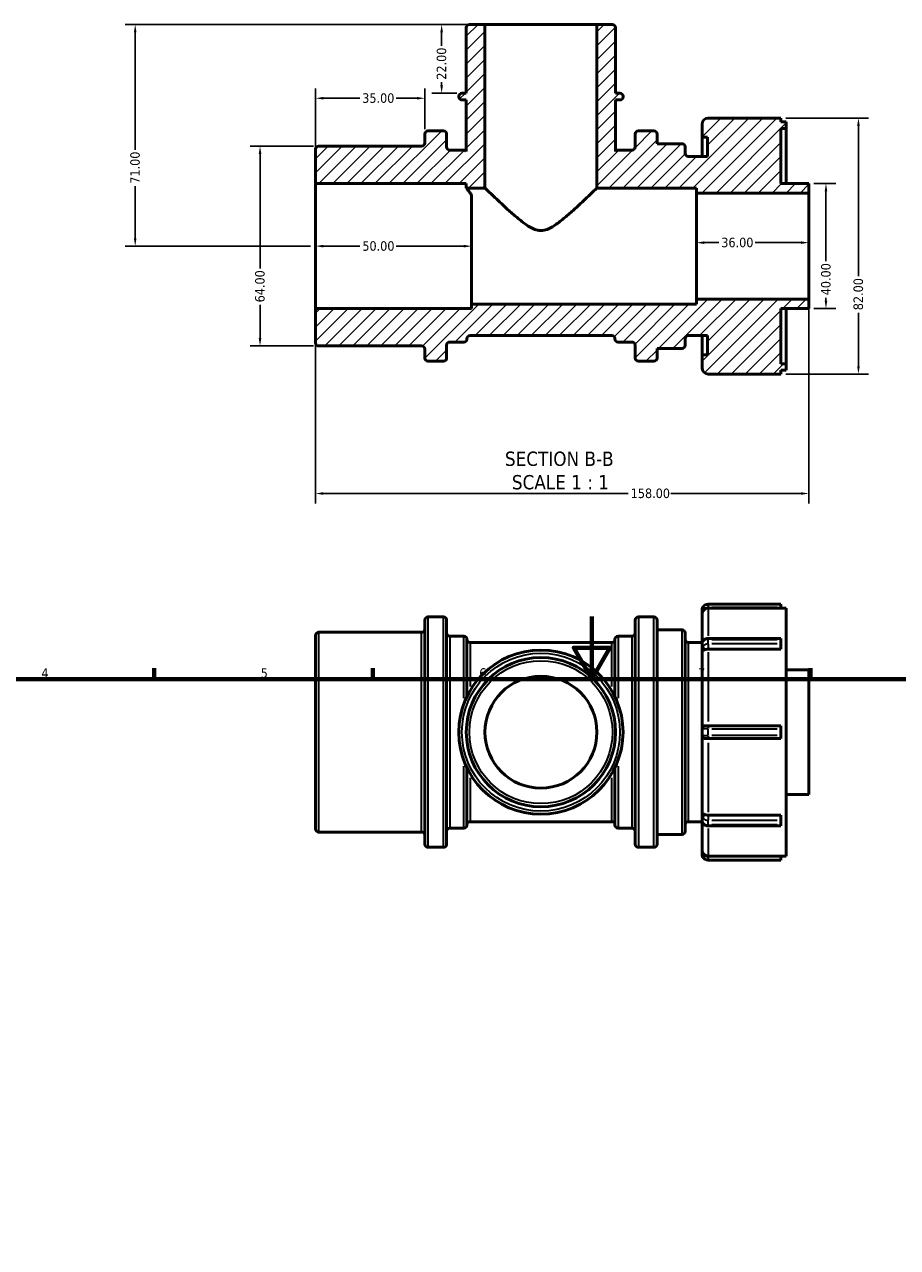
# Model space of a CAD drawing. Header units: millimetres. Extents: x -31 to 903, y 0 to 784.
# Tile 3 of 5: x 239 to 518, y 392 to 784. Entities that reach past the tile are written whole.
import ezdxf

# ---------------------------------------------------------------- set-up
doc = ezdxf.new("R2010")
doc.units = ezdxf.units.MM
for name, color, linetype, lineweight in [('Border (ANSI)', 7, 'Continuous', 70), ('Dimension (ANSI)', 7, 'Continuous', 25), ('Hatch (ANSI)', 7, 'Continuous', 18), ('Symbol (ANSI)', 7, 'Continuous', 25), ('Visible (ANSI)', 7, 'Continuous', 50), ('Visible Narrow (ANSI)', 7, 'Continuous', 35)]:
    doc.layers.add(name, color=color, linetype=linetype, lineweight=lineweight)
doc.styles.add('Label Text (ANSI)', font='tahoma.ttf')
doc.styles.add('Note Text (ANSI)', font='tahoma.ttf')
doc.dimstyles.new('Default - mm (ANSI)', dxfattribs={"dimtxt": 3.048, "dimasz": 2.5, "dimexe": 3.175, "dimexo": 1.6002, "dimgap": 0.8, "dimtad": 0, "dimtoh": 1, "dimrnd": 1e-08, "dimzin": 4, "dimdsep": 46, "dimtxsty": 'Note Text (ANSI)', "dimcen": 0.09, "dimdle": 10, "dimclrd": 256, "dimclre": 256, "dimclrt": 256, "dimadec": 1, "dimazin": 1, "dimtfac": 1, "dimtofl": 0, "dimtmove": 0, "dimatfit": 3, "dimfxl": 1, "dimtolj": 1, "dimtzin": 4, "dimlwd": -1, "dimlwe": -1, "dimarcsym": 0})

# ---------------------------------------------------------------- blocks, each defined once
blk = doc.blocks.new('Borders Default Border')
at = {"layer": 'Border (ANSI)'}
for p, q in [((280.33, 574), (280.33, 577.45)), ((350.42, 574), (350.42, 577.45)), ((490.58, 574), (490.58, 577.45))]:
    blk.add_line(p, q, dxfattribs=at)
at = {"layer": 'Border (ANSI)', "flags": 128}
for points in [[(420.5, 594), (420.5, 574), (414.73, 584), (426.27, 584), (420.5, 574)], [(20, 20), (20, 574), (821, 574), (821, 20), (20, 20)]]:
    blk.add_lwpolyline(points, dxfattribs=at)
at = {"layer": 'Border (ANSI)', "char_height": 3.05, "attachment_point": 7, "style": 'Note Text (ANSI)'}
for s, insert in [('4', (244.23, 574.4)), ('5', (314.48, 574.34)), ('6', (384.49, 574.34)), ('7', (454.6, 574.4))]:
    blk.add_mtext(s, dxfattribs=dict(at, insert=insert))
blk = doc.blocks.new('*D7')
at = {"layer": 'Defpoints', "color": 0, "transparency": 16777216}
for p in [(490.03, 695.72), (332.03, 692.72), (490.03, 633.44)]:
    blk.add_point(p, dxfattribs=at)
at = {"layer": 'Dimension (ANSI)', "transparency": 16777216}
for p, q in [((490.03, 694.12), (490.03, 630.26)), ((332.03, 691.12), (332.03, 630.26)), ((334.53, 633.44), (432.19, 633.44)), ((487.53, 633.44), (445.87, 633.44))]:
    blk.add_line(p, q, dxfattribs=at)
for points in [[(334.53, 633.86), (334.53, 633.02), (332.03, 633.44)], [(487.53, 633.86), (487.53, 633.02), (490.03, 633.44)]]:
    blk.add_solid(points, dxfattribs=at)
at = {"layer": 'Dimension (ANSI)', "transparency": 16777216, "insert": (432.99, 635.03), "char_height": 3.048, "attachment_point": 1, "style": 'Note Text (ANSI)'}
blk.add_mtext('\\A1;158.00', dxfattribs=at)
blk = doc.blocks.new('*D8')
at = {"layer": 'Defpoints', "color": 0, "transparency": 16777216}
for p in [(454.03, 713.81), (454.03, 712.72), (490.03, 712.72)]:
    blk.add_point(p, dxfattribs=at)
at = {"layer": 'Dimension (ANSI)', "transparency": 16777216}
for p, q in [((456.53, 713.81), (461.2, 713.81)), ((487.53, 713.81), (472.86, 713.81))]:
    blk.add_line(p, q, dxfattribs=at)
for points in [[(456.53, 714.23), (456.53, 713.39), (454.03, 713.81)], [(487.53, 714.23), (487.53, 713.39), (490.03, 713.81)]]:
    blk.add_solid(points, dxfattribs=at)
at = {"layer": 'Dimension (ANSI)', "transparency": 16777216, "insert": (462, 715.4), "char_height": 3.048, "attachment_point": 1, "style": 'Note Text (ANSI)'}
blk.add_mtext('\\A1;36.00', dxfattribs=at)
blk = doc.blocks.new('*D9')
at = {"layer": 'Defpoints', "color": 0, "transparency": 16777216}
for p in [(332.03, 712.72), (332.03, 712.69), (382.03, 711.59)]:
    blk.add_point(p, dxfattribs=at)
at = {"layer": 'Dimension (ANSI)', "transparency": 16777216}
for p, q in [((334.53, 712.69), (346.23, 712.69)), ((379.53, 712.69), (357.83, 712.69))]:
    blk.add_line(p, q, dxfattribs=at)
for points in [[(334.53, 713.1), (334.53, 712.27), (332.03, 712.69)], [(379.53, 713.1), (379.53, 712.27), (382.03, 712.69)]]:
    blk.add_solid(points, dxfattribs=at)
at = {"layer": 'Dimension (ANSI)', "transparency": 16777216, "insert": (347.03, 714.27), "char_height": 3.048, "attachment_point": 1, "style": 'Note Text (ANSI)'}
blk.add_mtext('\\A1;50.00', dxfattribs=at)
blk = doc.blocks.new('*D10')
at = {"layer": 'Defpoints', "color": 0, "transparency": 16777216}
for p in [(386.31, 783.72), (372.43, 761.72), (378.94, 761.72)]:
    blk.add_point(p, dxfattribs=at)
at = {"layer": 'Dimension (ANSI)', "transparency": 16777216}
for p, q in [((384.7, 783.72), (369.25, 783.72)), ((372.43, 781.22), (372.43, 776.84)), ((372.43, 764.22), (372.43, 765.21)), ((377.34, 761.72), (369.25, 761.72))]:
    blk.add_line(p, q, dxfattribs=at)
for points in [[(372.01, 781.22), (372.85, 781.22), (372.43, 783.72)], [(372.01, 764.22), (372.85, 764.22), (372.43, 761.72)]]:
    blk.add_solid(points, dxfattribs=at)
at = {"layer": 'Dimension (ANSI)', "transparency": 16777216, "insert": (370.84, 766.01), "char_height": 3.048, "attachment_point": 1, "rotation": 90, "style": 'Note Text (ANSI)'}
blk.add_mtext('\\A1;22.00', dxfattribs=at)
blk = doc.blocks.new('*D11')
at = {"layer": 'Defpoints', "color": 0, "transparency": 16777216}
for p in [(386.31, 783.72), (274.28, 712.72), (332.03, 712.72)]:
    blk.add_point(p, dxfattribs=at)
at = {"layer": 'Dimension (ANSI)', "transparency": 16777216}
for p, q in [((384.7, 783.72), (271.11, 783.72)), ((274.28, 781.22), (274.28, 743.54)), ((274.28, 715.22), (274.28, 731.89)), ((330.43, 712.72), (271.11, 712.72))]:
    blk.add_line(p, q, dxfattribs=at)
for points in [[(273.86, 781.22), (274.7, 781.22), (274.28, 783.72)], [(273.86, 715.22), (274.7, 715.22), (274.28, 712.72)]]:
    blk.add_solid(points, dxfattribs=at)
at = {"layer": 'Dimension (ANSI)', "transparency": 16777216, "insert": (272.69, 732.69), "char_height": 3.048, "attachment_point": 1, "rotation": 90, "style": 'Note Text (ANSI)'}
blk.add_mtext('\\A1;71.00', dxfattribs=at)
blk = doc.blocks.new('*D12')
at = {"layer": 'Defpoints', "color": 0, "transparency": 16777216}
for p in [(481.03, 753.72), (481.03, 671.72), (505.93, 671.72)]:
    blk.add_point(p, dxfattribs=at)
at = {"layer": 'Dimension (ANSI)', "transparency": 16777216}
for p, q in [((482.63, 753.72), (509.11, 753.72)), ((505.93, 751.22), (505.93, 703.07)), ((505.93, 674.22), (505.93, 691.36)), ((482.63, 671.72), (509.11, 671.72))]:
    blk.add_line(p, q, dxfattribs=at)
for points in [[(505.51, 751.22), (506.35, 751.22), (505.93, 753.72)], [(505.51, 674.22), (506.35, 674.22), (505.93, 671.72)]]:
    blk.add_solid(points, dxfattribs=at)
at = {"layer": 'Dimension (ANSI)', "transparency": 16777216, "insert": (504.34, 692.16), "char_height": 3.048, "attachment_point": 1, "rotation": 90, "style": 'Note Text (ANSI)'}
blk.add_mtext('\\A1;82.00', dxfattribs=at)
blk = doc.blocks.new('*D13')
at = {"layer": 'Defpoints', "color": 0, "transparency": 16777216}
for p in [(333.03, 744.72), (314.27, 680.72), (333.03, 680.72)]:
    blk.add_point(p, dxfattribs=at)
at = {"layer": 'Dimension (ANSI)', "transparency": 16777216}
for p, q in [((331.43, 744.72), (311.09, 744.72)), ((314.27, 742.22), (314.27, 705.56)), ((314.27, 683.22), (314.27, 693.88)), ((331.43, 680.72), (311.09, 680.72))]:
    blk.add_line(p, q, dxfattribs=at)
for points in [[(313.85, 742.22), (314.69, 742.22), (314.27, 744.72)], [(313.85, 683.22), (314.69, 683.22), (314.27, 680.72)]]:
    blk.add_solid(points, dxfattribs=at)
at = {"layer": 'Dimension (ANSI)', "transparency": 16777216, "insert": (312.68, 694.68), "char_height": 3.048, "attachment_point": 1, "rotation": 90, "style": 'Note Text (ANSI)'}
blk.add_mtext('\\A1;64.00', dxfattribs=at)
blk = doc.blocks.new('*D14')
at = {"layer": 'Defpoints', "color": 0, "transparency": 16777216}
for p in [(367.03, 760.08), (367.03, 748.62), (332.03, 732.72)]:
    blk.add_point(p, dxfattribs=at)
at = {"layer": 'Dimension (ANSI)', "transparency": 16777216}
for p, q in [((332.03, 734.32), (332.03, 763.25)), ((367.03, 750.22), (367.03, 763.25)), ((334.53, 760.08), (346.2, 760.08)), ((364.53, 760.08), (357.86, 760.08))]:
    blk.add_line(p, q, dxfattribs=at)
for points in [[(334.53, 760.49), (334.53, 759.66), (332.03, 760.08)], [(364.53, 760.49), (364.53, 759.66), (367.03, 760.08)]]:
    blk.add_solid(points, dxfattribs=at)
at = {"layer": 'Dimension (ANSI)', "transparency": 16777216, "insert": (347, 761.66), "char_height": 3.048, "attachment_point": 1, "style": 'Note Text (ANSI)'}
blk.add_mtext('\\A1;35.00', dxfattribs=at)
blk = doc.blocks.new('*D15')
at = {"layer": 'Defpoints', "color": 0, "transparency": 16777216}
for p in [(490.03, 732.72), (490.03, 692.72), (495.53, 692.72)]:
    blk.add_point(p, dxfattribs=at)
at = {"layer": 'Dimension (ANSI)', "transparency": 16777216}
for p, q in [((491.63, 732.72), (498.71, 732.72)), ((495.53, 730.22), (495.53, 707.91)), ((495.53, 695.22), (495.53, 696.14)), ((491.63, 692.72), (498.71, 692.72))]:
    blk.add_line(p, q, dxfattribs=at)
for points in [[(495.11, 730.22), (495.95, 730.22), (495.53, 732.72)], [(495.11, 695.22), (495.95, 695.22), (495.53, 692.72)]]:
    blk.add_solid(points, dxfattribs=at)
at = {"layer": 'Dimension (ANSI)', "transparency": 16777216, "insert": (493.94, 696.94), "char_height": 3.048, "attachment_point": 1, "rotation": 90, "style": 'Note Text (ANSI)'}
blk.add_mtext('\\A1;40.00', dxfattribs=at)

msp = doc.modelspace()

# ---------------------------------------------------------------- hatches: boundary and pattern name
at = {"layer": 'Hatch (ANSI)'}
h = msp.add_hatch(dxfattribs=at)
h.set_pattern_fill('ANSI31', color=256, scale=25.4, style=0)
h.set_pattern_definition([(45, (0, 0), (-2.245064, 2.245064), [])])
edge = h.paths.add_edge_path()
edge.add_line((481.031, 672.945), (482.831, 672.945))
edge.add_line((482.831, 672.945), (482.831, 674.995))
edge.add_line((482.831, 674.995), (481.031, 674.995))
edge.add_line((481.031, 674.995), (481.031, 692.715))
edge.add_line((481.031, 692.715), (490.031, 692.715))
edge.add_line((490.031, 692.715), (490.031, 695.715))
edge.add_line((490.031, 695.715), (454.031, 695.715))
edge.add_line((454.031, 695.715), (454.031, 694.115))
edge.add_line((454.031, 694.115), (382.031, 694.115))
edge.add_line((382.031, 694.115), (382.031, 692.715))
edge.add_line((382.031, 692.715), (332.031, 692.715))
edge.add_line((332.031, 692.715), (332.031, 681.715))
edge.add_ellipse((333.031, 681.715), major_axis=(-1, 0), ratio=1, start_angle=0, end_angle=90)
edge.add_line((333.031, 680.715), (366.031, 680.715))
edge.add_ellipse((366.031, 679.715), major_axis=(0, 1), ratio=1, start_angle=270, end_angle=360, ccw=False)
edge.add_line((367.031, 679.715), (367.031, 676.815))
edge.add_ellipse((368.031, 676.815), major_axis=(-1, 0), ratio=1, start_angle=0, end_angle=90)
edge.add_line((368.031, 675.815), (373.031, 675.815))
edge.add_ellipse((373.031, 676.815), major_axis=(0, -1), ratio=1, start_angle=0, end_angle=90)
edge.add_line((374.031, 676.815), (374.031, 680.965))
edge.add_ellipse((375.031, 680.965), major_axis=(-1, 0), ratio=1, start_angle=270, end_angle=360, ccw=False)
edge.add_line((375.031, 681.965), (379.531, 681.965))
edge.add_ellipse((379.531, 682.965), major_axis=(0, -1), ratio=1, start_angle=0, end_angle=90)
edge.add_line((380.531, 682.965), (380.531, 683.015))
edge.add_ellipse((381.531, 683.015), major_axis=(-1, 0), ratio=1, start_angle=270, end_angle=360, ccw=False)
edge.add_line((381.531, 684.015), (426.931, 684.015))
edge.add_ellipse((426.931, 683.015), major_axis=(0, 1), ratio=1, start_angle=270, end_angle=360, ccw=False)
edge.add_line((427.931, 683.015), (427.931, 682.965))
edge.add_ellipse((428.931, 682.965), major_axis=(-1, 0), ratio=1, start_angle=0, end_angle=90)
edge.add_line((428.931, 681.965), (433.431, 681.965))
edge.add_ellipse((433.431, 680.965), major_axis=(0, 1), ratio=1, start_angle=270, end_angle=360, ccw=False)
edge.add_line((434.431, 680.965), (434.431, 676.815))
edge.add_ellipse((435.431, 676.815), major_axis=(-1, 0), ratio=1, start_angle=0, end_angle=90)
edge.add_line((435.431, 675.815), (440.431, 675.815))
edge.add_ellipse((440.431, 676.815), major_axis=(0, -1), ratio=1, start_angle=0, end_angle=90)
edge.add_line((441.431, 676.815), (441.431, 679.915))
edge.add_line((441.431, 679.915), (449.431, 679.915))
edge.add_ellipse((449.431, 680.915), major_axis=(0, -1), ratio=1, start_angle=0, end_angle=90)
edge.add_line((450.431, 680.915), (450.431, 683.015))
edge.add_ellipse((451.431, 683.015), major_axis=(-1, 0), ratio=1, start_angle=270, end_angle=360, ccw=False)
edge.add_line((451.431, 684.015), (457.631, 684.015))
edge.add_line((457.631, 684.015), (457.631, 677.865))
edge.add_line((457.631, 677.865), (455.831, 677.865))
edge.add_line((455.831, 677.865), (455.831, 673.715))
edge.add_ellipse((457.831, 673.715), major_axis=(-2, 0), ratio=1, start_angle=0, end_angle=90)
edge.add_line((457.831, 671.715), (481.031, 671.715))
edge.add_line((481.031, 671.715), (481.031, 672.945))
edge = h.paths.add_edge_path()
edge.add_ellipse((381.33, 782.715), major_axis=(0, 1), ratio=1, start_angle=0, end_angle=90)
edge.add_line((380.33, 782.715), (380.33, 761.715))
edge.add_line((380.33, 761.715), (378.94, 761.715))
edge.add_ellipse((378.94, 760.715), major_axis=(0, 1), ratio=1, start_angle=0, end_angle=90)
edge.add_line((377.94, 760.715), (377.94, 760.515))
edge.add_ellipse((378.94, 760.515), major_axis=(-1, 0), ratio=1, start_angle=0, end_angle=90)
edge.add_line((378.94, 759.515), (380.33, 759.515))
edge.add_line((380.33, 759.515), (380.33, 743.067))
edge.add_ellipse((379.531, 742.465), major_axis=(0.799, 0.602), ratio=1, start_angle=0, end_angle=52.9871)
edge.add_line((379.531, 743.465), (375.031, 743.465))
edge.add_ellipse((375.031, 744.465), major_axis=(0, -1), ratio=1, start_angle=270, end_angle=360, ccw=False)
edge.add_line((374.031, 744.465), (374.031, 748.615))
edge.add_ellipse((373.031, 748.615), major_axis=(1, 0), ratio=1, start_angle=0, end_angle=90)
edge.add_line((373.031, 749.615), (368.031, 749.615))
edge.add_ellipse((368.031, 748.615), major_axis=(0, 1), ratio=1, start_angle=0, end_angle=90)
edge.add_line((367.031, 748.615), (367.031, 745.715))
edge.add_ellipse((366.031, 745.715), major_axis=(1, 0), ratio=1, start_angle=270, end_angle=360, ccw=False)
edge.add_line((366.031, 744.715), (333.031, 744.715))
edge.add_ellipse((333.031, 743.715), major_axis=(0, 1), ratio=1, start_angle=0, end_angle=90)
edge.add_line((332.031, 743.715), (332.031, 732.715))
edge.add_line((332.031, 732.715), (380.33, 732.715))
edge.add_line((380.33, 732.715), (380.33, 731.315))
edge.add_line((380.33, 731.315), (386.305, 731.315))
edge.add_line((386.305, 731.315), (386.305, 783.715))
edge.add_line((386.305, 783.715), (381.33, 783.715))
edge = h.paths.add_edge_path()
edge.add_ellipse((427.133, 782.715), major_axis=(1, 0), ratio=1, start_angle=0, end_angle=90)
edge.add_line((427.133, 783.715), (422.157, 783.715))
edge.add_line((422.157, 783.715), (422.157, 731.315))
edge.add_line((422.157, 731.315), (454.031, 731.315))
edge.add_line((454.031, 731.315), (454.031, 729.715))
edge.add_line((454.031, 729.715), (490.031, 729.715))
edge.add_line((490.031, 729.715), (490.031, 732.715))
edge.add_line((490.031, 732.715), (481.031, 732.715))
edge.add_line((481.031, 732.715), (481.031, 750.435))
edge.add_line((481.031, 750.435), (482.831, 750.435))
edge.add_line((482.831, 750.435), (482.831, 752.485))
edge.add_line((482.831, 752.485), (481.031, 752.485))
edge.add_line((481.031, 752.485), (481.031, 753.715))
edge.add_line((481.031, 753.715), (457.831, 753.715))
edge.add_ellipse((457.831, 751.715), major_axis=(0, 2), ratio=1, start_angle=0, end_angle=90)
edge.add_line((455.831, 751.715), (455.831, 747.565))
edge.add_line((455.831, 747.565), (457.631, 747.565))
edge.add_line((457.631, 747.565), (457.631, 741.415))
edge.add_line((457.631, 741.415), (451.431, 741.415))
edge.add_ellipse((451.431, 742.415), major_axis=(0, -1), ratio=1, start_angle=270, end_angle=360, ccw=False)
edge.add_line((450.431, 742.415), (450.431, 744.515))
edge.add_ellipse((449.431, 744.515), major_axis=(1, 0), ratio=1, start_angle=0, end_angle=90)
edge.add_line((449.431, 745.515), (441.431, 745.515))
edge.add_line((441.431, 745.515), (441.431, 748.615))
edge.add_ellipse((440.431, 748.615), major_axis=(1, 0), ratio=1, start_angle=0, end_angle=90)
edge.add_line((440.431, 749.615), (435.431, 749.615))
edge.add_ellipse((435.431, 748.615), major_axis=(0, 1), ratio=1, start_angle=0, end_angle=90)
edge.add_line((434.431, 748.615), (434.431, 744.465))
edge.add_ellipse((433.431, 744.465), major_axis=(1, 0), ratio=1, start_angle=270, end_angle=360, ccw=False)
edge.add_line((433.431, 743.465), (428.931, 743.465))
edge.add_ellipse((428.931, 742.465), major_axis=(0, 1), ratio=1, start_angle=0, end_angle=52.9871)
edge.add_line((428.133, 743.067), (428.133, 759.515))
edge.add_line((428.133, 759.515), (429.523, 759.515))
edge.add_ellipse((429.523, 760.515), major_axis=(0, -1), ratio=1, start_angle=0, end_angle=90)
edge.add_line((430.523, 760.515), (430.523, 760.715))
edge.add_ellipse((429.523, 760.715), major_axis=(1, 0), ratio=1, start_angle=0, end_angle=90)
edge.add_line((429.523, 761.715), (428.133, 761.715))
edge.add_line((428.133, 761.715), (428.133, 782.715))

# ---------------------------------------------------------------- linework, layer by layer
at = {"layer": 'Visible (ANSI)'}
for p, q in [((380.33, 782.715), (380.33, 761.715)), ((386.305, 783.715), (381.33, 783.715)), ((386.305, 731.315), (386.305, 783.715)), ((386.305, 783.715), (422.157, 783.715)), ((427.133, 783.715), (422.157, 783.715)), ((422.157, 783.715), (422.157, 731.315)), ((428.133, 761.715), (428.133, 782.715)), ((377.94, 760.715), (377.94, 760.515)), ((380.33, 761.715), (378.94, 761.715)), ((429.523, 761.715), (428.133, 761.715)), ((430.523, 760.515), (430.523, 760.715)), ((378.94, 759.515), (380.33, 759.515)), ((380.33, 759.515), (380.33, 743.067)), ((428.133, 743.067), (428.133, 759.515)), ((428.133, 759.515), (429.523, 759.515)), ((481.031, 753.715), (457.831, 753.715)), ((481.031, 752.485), (481.031, 753.715)), ((482.831, 752.485), (481.031, 752.485)), ((482.831, 750.435), (482.831, 752.485)), ((367.031, 748.615), (367.031, 745.715)), ((373.031, 749.615), (368.031, 749.615)), ((374.031, 744.465), (374.031, 748.615)), ((434.431, 748.615), (434.431, 744.465)), ((440.431, 749.615), (435.431, 749.615)), ((441.431, 745.515), (441.431, 748.615)), ((455.831, 751.715), (455.831, 747.565)), ((481.031, 732.715), (481.031, 750.435)), ((481.031, 750.435), (482.831, 750.435)), ((482.831, 732.715), (482.831, 750.435)), ((366.031, 744.715), (333.031, 744.715)), ((449.431, 745.515), (441.431, 745.515)), ((455.831, 747.565), (457.631, 747.565)), ((455.831, 741.415), (455.831, 747.565)), ((457.631, 747.565), (457.631, 741.415)), ((332.031, 743.715), (332.031, 732.715)), ((379.531, 743.465), (375.031, 743.465)), ((433.431, 743.465), (428.931, 743.465)), ((450.431, 742.415), (450.431, 744.515)), ((457.631, 741.415), (451.431, 741.415)), ((332.031, 732.715), (380.33, 732.715)), ((332.031, 692.715), (332.031, 732.715)), ((380.33, 732.715), (380.33, 731.315)), ((380.33, 731.315), (386.305, 731.315)), ((382.031, 694.115), (382.031, 729.071)), ((422.157, 731.315), (454.031, 731.315)), ((454.031, 731.315), (454.031, 729.715)), ((454.031, 729.715), (490.031, 729.715)), ((454.031, 695.715), (454.031, 729.715)), ((490.031, 732.715), (481.031, 732.715)), ((490.031, 729.715), (490.031, 732.715)), ((490.031, 695.715), (490.031, 729.715)), ((454.031, 694.115), (382.031, 694.115)), ((382.031, 694.115), (382.031, 692.715)), ((490.031, 695.715), (454.031, 695.715)), ((454.031, 695.715), (454.031, 694.115)), ((490.031, 692.715), (490.031, 695.715)), ((382.031, 692.715), (332.031, 692.715)), ((332.031, 692.715), (332.031, 681.715)), ((481.031, 674.995), (481.031, 692.715)), ((481.031, 692.715), (490.031, 692.715)), ((482.831, 674.995), (482.831, 692.715)), ((375.031, 681.965), (379.531, 681.965)), ((380.531, 682.965), (380.531, 683.015)), ((381.531, 684.015), (426.931, 684.015)), ((427.931, 683.015), (427.931, 682.965)), ((428.931, 681.965), (433.431, 681.965)), ((450.431, 680.915), (450.431, 683.015)), ((451.431, 684.015), (457.631, 684.015)), ((455.831, 677.865), (455.831, 684.015)), ((457.631, 684.015), (457.631, 677.865)), ((333.031, 680.715), (366.031, 680.715)), ((367.031, 679.715), (367.031, 676.815)), ((374.031, 676.815), (374.031, 680.965)), ((434.431, 680.965), (434.431, 676.815)), ((441.431, 676.815), (441.431, 679.915)), ((441.431, 679.915), (449.431, 679.915)), ((368.031, 675.815), (373.031, 675.815)), ((435.431, 675.815), (440.431, 675.815)), ((457.631, 677.865), (455.831, 677.865)), ((455.831, 677.865), (455.831, 673.715)), ((482.831, 674.995), (481.031, 674.995)), ((482.831, 672.945), (482.831, 674.995)), ((457.831, 671.715), (481.031, 671.715)), ((481.031, 672.945), (482.831, 672.945)), ((481.031, 671.715), (481.031, 672.945)), ((455.831, 595.982), (455.831, 594.738)), ((481.031, 597.982), (457.831, 597.982)), ((481.031, 596.699), (457.831, 596.699)), ((481.031, 597.982), (481.031, 596.982)), ((481.031, 596.699), (481.031, 596.982)), ((481.031, 596.752), (482.831, 596.752)), ((482.831, 517.212), (482.831, 596.752)), ((367.031, 521.082), (367.031, 592.882)), ((368.031, 593.882), (373.031, 593.882)), ((374.031, 592.882), (374.031, 521.082)), ((434.431, 521.082), (434.431, 592.882)), ((435.431, 593.882), (440.431, 593.882)), ((441.431, 592.882), (441.431, 521.082)), ((455.831, 585.302), (455.831, 594.738)), ((332.031, 525.982), (332.031, 587.982)), ((333.031, 588.982), (366.031, 588.982)), ((441.431, 589.782), (449.431, 589.782)), ((450.431, 588.782), (450.431, 525.182)), ((375.031, 587.732), (379.531, 587.732)), ((380.531, 586.732), (380.531, 568.365)), ((381.531, 585.682), (426.931, 585.682)), ((427.931, 568.365), (427.931, 586.732)), ((428.931, 587.732), (433.431, 587.732)), ((451.431, 585.682), (455.831, 585.682)), ((455.831, 585.302), (455.831, 583.817)), ((457.831, 587.009), (481.031, 587.009)), ((481.031, 587.009), (481.031, 586.716)), ((481.031, 585.231), (481.031, 586.716)), ((481.031, 585.231), (481.031, 583.817)), ((455.831, 583.817), (455.831, 582.937)), ((455.831, 558.032), (455.831, 582.937)), ((481.031, 583.617), (457.831, 583.617)), ((481.031, 583.617), (481.031, 583.817)), ((482.831, 576.982), (490.031, 576.982)), ((490.031, 536.982), (490.031, 576.982)), ((455.831, 558.032), (455.831, 555.932)), ((456.982, 559.032), (457.831, 559.032)), ((481.031, 559.032), (457.831, 559.032)), ((481.031, 559.032), (481.031, 558.032)), ((481.031, 555.932), (481.031, 558.032)), ((455.831, 531.028), (455.831, 555.932)), ((457.831, 554.932), (456.982, 554.932)), ((457.831, 554.932), (481.031, 554.932)), ((481.031, 555.932), (481.031, 554.932)), ((380.531, 545.6), (380.531, 527.232)), ((427.931, 527.232), (427.931, 545.6)), ((482.831, 536.982), (490.031, 536.982)), ((455.831, 531.028), (455.831, 530.148)), ((455.831, 530.148), (455.831, 528.663)), ((457.831, 530.348), (481.031, 530.348)), ((481.031, 530.148), (481.031, 530.348)), ((481.031, 530.148), (481.031, 528.733)), ((375.031, 526.232), (379.531, 526.232)), ((381.531, 528.282), (426.931, 528.282)), ((428.931, 526.232), (433.431, 526.232)), ((451.431, 528.282), (455.831, 528.282)), ((455.831, 519.227), (455.831, 528.663)), ((457.831, 526.956), (481.031, 526.956)), ((481.031, 527.248), (481.031, 528.733)), ((481.031, 527.248), (481.031, 526.956)), ((333.031, 524.982), (366.031, 524.982)), ((441.431, 524.182), (449.431, 524.182)), ((368.031, 520.082), (373.031, 520.082)), ((435.431, 520.082), (440.431, 520.082)), ((455.831, 519.227), (455.831, 517.982)), ((457.831, 517.265), (481.031, 517.265)), ((481.031, 516.982), (481.031, 517.265)), ((457.831, 515.982), (481.031, 515.982)), ((481.031, 517.212), (482.831, 517.212)), ((481.031, 516.982), (481.031, 515.982))]:
    msp.add_line(p, q, dxfattribs=at)
for radius in [26.292, 23.901, 17.926]:
    msp.add_circle((404.231, 556.982), radius, dxfattribs=at)
for centre, radius, start, end in [((381.33, 782.715), 1, 90, 180), ((427.133, 782.715), 1, 0, 90), ((378.94, 760.715), 1, 90, 180), ((378.94, 760.515), 1, 180, 270), ((429.523, 760.715), 1, 0, 90), ((429.523, 760.515), 1, 270, 0), ((457.831, 751.715), 2, 90, 180), ((368.031, 748.615), 1, 90, 180), ((373.031, 748.615), 1, 0, 90), ((435.431, 748.615), 1, 90, 180), ((440.431, 748.615), 1, 0, 90), ((333.031, 743.715), 1, 90, 180), ((366.031, 745.715), 1, 270, 0), ((449.431, 744.515), 1, 0, 90), ((375.031, 744.465), 1, 180, 270), ((379.531, 742.465), 1, 37.0129, 90), ((428.931, 742.465), 1, 90, 142.9871), ((433.431, 744.465), 1, 270, 0), ((451.431, 742.415), 1, 180, 270), ((375.031, 680.965), 1, 90, 180), ((379.531, 682.965), 1, 270, 0), ((381.531, 683.015), 1, 90, 180), ((426.931, 683.015), 1, 0, 90), ((428.931, 682.965), 1, 180, 270), ((433.431, 680.965), 1, 0, 90), ((451.431, 683.015), 1, 90, 180), ((333.031, 681.715), 1, 180, 270), ((366.031, 679.715), 1, 0, 90), ((449.431, 680.915), 1, 270, 0), ((368.031, 676.815), 1, 180, 270), ((373.031, 676.815), 1, 270, 0), ((435.431, 676.815), 1, 180, 270), ((440.431, 676.815), 1, 270, 0), ((457.831, 673.715), 2, 180, 270), ((457.831, 595.982), 2, 148.16597, 180), ((457.831, 595.982), 2, 90, 148.16597), ((368.031, 592.882), 1, 90, 180), ((373.031, 592.882), 1, 0, 90), ((435.431, 592.882), 1, 90, 180), ((440.431, 592.882), 1, 0, 90), ((333.031, 587.982), 1, 90, 180), ((366.031, 589.982), 1, 270, 0), ((375.031, 588.732), 1, 180, 270), ((433.431, 588.732), 1, 270, 0), ((449.431, 588.782), 1, 0, 90), ((379.531, 586.732), 1, 0, 90), ((381.531, 586.682), 1, 180, 270), ((426.931, 586.682), 1, 270, 0), ((428.931, 586.732), 1, 90, 180), ((451.431, 586.682), 1, 180, 270), ((456.831, 558.032), 1, 122.69741, 180), ((456.831, 555.932), 1, 180, 237.30259), ((333.031, 525.982), 1, 180, 270), ((375.031, 525.232), 1, 90, 180), ((379.531, 527.232), 1, 270, 0), ((381.531, 527.282), 1, 90, 180), ((426.931, 527.282), 1, 0, 90), ((428.931, 527.232), 1, 180, 270), ((433.431, 525.232), 1, 0, 90), ((449.431, 525.182), 1, 270, 0), ((451.431, 527.282), 1, 90, 180), ((366.031, 523.982), 1, 0, 90), ((368.031, 521.082), 1, 180, 270), ((373.031, 521.082), 1, 270, 0), ((435.431, 521.082), 1, 180, 270), ((440.431, 521.082), 1, 270, 0), ((457.831, 517.982), 2, 180, 211.83403), ((457.831, 517.982), 2, 211.83403, 270)]:
    msp.add_arc(centre, radius, start, end, dxfattribs=at)
for points, knots in [([(382.031, 729.071), (381.828, 729.347), (381.638, 729.601), (381.101, 730.316), (380.812, 730.692), (380.426, 731.192), (380.33, 731.315), (380.33, 731.315)], [-3.89748084, -3.89748084, -3.89748084, -3.89748084, -3.72290982, -3.72290982, -3.35458248, -3.35458248, -2.98625515, -2.98625515, -2.98625515, -2.98625515]), ([(386.305, 731.315), (386.305, 731.315), (386.433, 731.192), (386.936, 730.708), (387.312, 730.346), (388.264, 729.435), (388.841, 728.884), (390.125, 727.667), (390.832, 727.001), (392.398, 725.543), (393.324, 724.69), (395.276, 722.943), (396.303, 722.048), (398.402, 720.345), (399.459, 719.541), (401.119, 718.555), (401.684, 718.264), (402.883, 717.826), (403.518, 717.677), (404.231, 717.677)], [9.5472768, 9.5472768, 9.5472768, 9.5472768, 9.9149289, 9.9149289, 10.282581, 10.282581, 10.6502331, 10.6502331, 11.0178852, 11.0178852, 11.4458395, 11.4458395, 11.8737938, 11.8737938, 12.3017481, 12.3017481, 12.5157252, 12.5157252, 12.7297024, 12.7297024, 12.7297024, 12.7297024]), ([(404.231, 717.677), (404.944, 717.677), (405.579, 717.826), (406.779, 718.264), (407.343, 718.555), (409.004, 719.541), (410.06, 720.345), (412.16, 722.048), (413.186, 722.943), (415.139, 724.69), (416.064, 725.543), (417.631, 727.001), (418.337, 727.667), (419.621, 728.884), (420.198, 729.435), (421.15, 730.346), (421.526, 730.708), (422.03, 731.192), (422.157, 731.315), (422.157, 731.315)], [0, 0, 0, 0, 0.2139771, 0.2139771, 0.4279543, 0.4279543, 0.8559086, 0.8559086, 1.2838629, 1.2838629, 1.7118172, 1.7118172, 2.0794693, 2.0794693, 2.4471214, 2.4471214, 2.8147735, 2.8147735, 3.1824256, 3.1824256, 3.1824256, 3.1824256]), ([(456.291, 595.982), (456.286, 595.976), (456.28, 595.97), (456.14, 595.8), (456.029, 595.613), (455.871, 595.191), (455.832, 594.967), (455.831, 594.742), (455.831, 594.74), (455.831, 594.738)], [-0.1642281, -0.1642281, -0.1642281, -0.1642281, -0.16119846, -0.16119846, -0.0824759, -0.0824759, 0, 0, 0.00076416, 0.00076416, 0.00076416, 0.00076416]), ([(456.982, 596.51), (456.805, 596.427), (456.647, 596.322), (456.427, 596.131), (456.354, 596.057), (456.291, 595.982)], [0.304604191, 0.304604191, 0.304604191, 0.304604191, 0.366980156, 0.366980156, 0.403675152, 0.403675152, 0.403675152, 0.403675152]), ([(457.831, 596.699), (457.584, 596.699), (457.294, 596.642), (457.038, 596.536), (457.01, 596.523), (456.982, 596.51)], [0, 0, 0, 0, 0.074015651, 0.074015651, 0.083081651, 0.083081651, 0.083081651, 0.083081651]), ([(456.23, 586.335), (456.184, 586.282), (456.14, 586.225), (456.058, 586.104), (456.021, 586.04), (455.955, 585.906), (455.927, 585.835), (455.88, 585.689), (455.862, 585.613), (455.837, 585.459), (455.831, 585.381), (455.831, 585.302)], [2.585984, 2.585984, 2.585984, 2.585984, 2.69710573, 2.69710573, 2.80822746, 2.80822746, 2.91934919, 2.91934919, 3.03047092, 3.03047092, 3.14159265, 3.14159265, 3.14159265, 3.14159265]), ([(457.831, 587.009), (457.716, 587.009), (457.6, 587.001), (457.371, 586.967), (457.257, 586.942), (457.033, 586.874), (456.924, 586.831), (456.71, 586.726), (456.606, 586.664), (456.409, 586.516), (456.315, 586.432), (456.23, 586.335)], [1.5707963, 1.5707963, 1.5707963, 1.5707963, 1.7738339, 1.7738339, 1.9768714, 1.9768714, 2.1799089, 2.1799089, 2.3829465, 2.3829465, 2.585984, 2.585984, 2.585984, 2.585984]), ([(456.291, 583.222), (456.286, 583.22), (456.28, 583.218), (456.14, 583.164), (456.029, 583.118), (455.871, 583.026), (455.832, 582.982), (455.831, 582.938), (455.831, 582.937), (455.831, 582.937)], [-0.1642281, -0.1642281, -0.1642281, -0.1642281, -0.16119846, -0.16119846, -0.0824759, -0.0824759, 0, 0, 0.00076416, 0.00076416, 0.00076416, 0.00076416]), ([(456.982, 583.483), (456.899, 583.455), (456.816, 583.426), (456.558, 583.329), (456.415, 583.269), (456.298, 583.225), (456.294, 583.223), (456.291, 583.222)], [0.625242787, 0.625242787, 0.625242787, 0.625242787, 0.645542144, 0.645542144, 0.689865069, 0.689865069, 0.691242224, 0.691242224, 0.691242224, 0.691242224]), ([(457.831, 583.617), (457.584, 583.617), (457.294, 583.576), (457.038, 583.501), (457.01, 583.492), (456.982, 583.483)], [0, 0, 0, 0, 0.074015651, 0.074015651, 0.083081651, 0.083081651, 0.083081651, 0.083081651]), ([(456.291, 558.874), (456.387, 558.936), (456.507, 558.981), (456.756, 559.025), (456.866, 559.032), (456.982, 559.032)], [0.48523314, 0.48523314, 0.48523314, 0.48523314, 0.510400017, 0.510400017, 0.528222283, 0.528222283, 0.528222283, 0.528222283]), ([(456.982, 554.932), (456.899, 554.932), (456.816, 554.936), (456.558, 554.967), (456.415, 555.014), (456.298, 555.086), (456.294, 555.089), (456.291, 555.091)], [0.625242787, 0.625242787, 0.625242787, 0.625242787, 0.645542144, 0.645542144, 0.689865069, 0.689865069, 0.691242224, 0.691242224, 0.691242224, 0.691242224]), ([(455.831, 531.028), (455.831, 531.027), (455.831, 531.027), (455.832, 530.982), (455.871, 530.939), (456.029, 530.846), (456.14, 530.8), (456.28, 530.747), (456.286, 530.745), (456.291, 530.743)], [-0.88037149, -0.88037149, -0.88037149, -0.88037149, -0.87959756, -0.87959756, -0.79606772, -0.79606772, -0.71633918, -0.71633918, -0.71327082, -0.71327082, -0.71327082, -0.71327082]), ([(456.291, 530.743), (456.387, 530.706), (456.507, 530.657), (456.756, 530.561), (456.866, 530.52), (456.982, 530.482)], [0.48523314, 0.48523314, 0.48523314, 0.48523314, 0.510400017, 0.510400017, 0.528222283, 0.528222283, 0.528222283, 0.528222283]), ([(456.982, 530.482), (457.01, 530.472), (457.038, 530.464), (457.294, 530.389), (457.584, 530.348), (457.831, 530.348)], [-0.083081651, -0.083081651, -0.083081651, -0.083081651, -0.074015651, -0.074015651, 0, 0, 0, 0]), ([(455.831, 528.663), (455.831, 528.584), (455.837, 528.506), (455.862, 528.351), (455.88, 528.276), (455.927, 528.129), (455.955, 528.059), (456.021, 527.924), (456.058, 527.86), (456.14, 527.74), (456.184, 527.683), (456.23, 527.63)], [3.14159265, 3.14159265, 3.14159265, 3.14159265, 3.25271438, 3.25271438, 3.36383611, 3.36383611, 3.47495784, 3.47495784, 3.58607957, 3.58607957, 3.6972013, 3.6972013, 3.6972013, 3.6972013]), ([(456.23, 527.63), (456.315, 527.533), (456.409, 527.448), (456.606, 527.301), (456.71, 527.239), (456.924, 527.133), (457.033, 527.09), (457.257, 527.022), (457.371, 526.997), (457.6, 526.964), (457.716, 526.956), (457.831, 526.956)], [3.6972013, 3.6972013, 3.6972013, 3.6972013, 3.9002388, 3.9002388, 4.1032764, 4.1032764, 4.3063139, 4.3063139, 4.5093514, 4.5093514, 4.712389, 4.712389, 4.712389, 4.712389]), ([(455.831, 519.227), (455.831, 519.225), (455.831, 519.223), (455.832, 518.998), (455.871, 518.773), (456.029, 518.352), (456.14, 518.165), (456.28, 517.995), (456.286, 517.989), (456.291, 517.982)], [-0.88037149, -0.88037149, -0.88037149, -0.88037149, -0.87959756, -0.87959756, -0.79606772, -0.79606772, -0.71633918, -0.71633918, -0.71327082, -0.71327082, -0.71327082, -0.71327082]), ([(456.291, 517.982), (456.387, 517.869), (456.507, 517.754), (456.756, 517.574), (456.866, 517.509), (456.982, 517.455)], [0.48523314, 0.48523314, 0.48523314, 0.48523314, 0.510400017, 0.510400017, 0.528222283, 0.528222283, 0.528222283, 0.528222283]), ([(456.982, 517.455), (457.01, 517.442), (457.038, 517.429), (457.294, 517.323), (457.584, 517.265), (457.831, 517.265)], [-0.083081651, -0.083081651, -0.083081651, -0.083081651, -0.074015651, -0.074015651, 0, 0, 0, 0])]:
    msp.add_open_spline(points, degree=3, knots=knots, dxfattribs=at)
at = {"layer": 'Visible Narrow (ANSI)'}
for p, q in [((456.25, 595.982), (455.832, 595.982)), ((456.915, 596.551), (456.135, 597.036)), ((457.831, 597.979), (457.831, 597.061)), ((457.831, 596.61), (457.831, 587.858)), ((458.991, 596.982), (479.871, 596.982)), ((368.031, 593.428), (368.031, 520.537)), ((373.031, 520.537), (373.031, 593.428)), ((435.431, 593.428), (435.431, 520.537)), ((440.431, 520.537), (440.431, 593.428)), ((333.031, 588.588), (333.031, 525.376)), ((366.031, 525.376), (366.031, 588.588)), ((449.431, 524.586), (449.431, 589.379)), ((375.031, 587.354), (375.031, 526.611)), ((379.531, 567.844), (379.531, 587.67)), ((381.531, 585.64), (381.531, 571.614)), ((426.931, 571.614), (426.931, 585.64)), ((428.931, 587.67), (428.931, 567.844)), ((433.431, 526.611), (433.431, 587.354)), ((451.431, 585.329), (451.431, 528.636)), ((457.831, 587.008), (457.831, 586.743)), ((457.831, 585.305), (457.831, 586.642)), ((457.831, 585.174), (457.831, 583.875)), ((458.991, 586.716), (479.871, 586.716)), ((479.871, 585.231), (458.991, 585.231)), ((457.831, 582.594), (457.831, 560.386)), ((458.991, 583.817), (479.871, 583.817)), ((456.103, 558.032), (455.832, 558.032)), ((457.73, 558.032), (456.188, 558.032)), ((457.831, 559.029), (457.831, 558.111)), ((457.831, 556.037), (457.831, 557.927)), ((458.991, 558.032), (479.871, 558.032)), ((455.832, 555.932), (456.103, 555.932)), ((456.188, 555.932), (457.73, 555.932)), ((457.831, 555.854), (457.831, 554.935)), ((457.831, 553.579), (457.831, 531.37)), ((479.871, 555.932), (458.991, 555.932)), ((379.531, 526.295), (379.531, 546.121)), ((428.931, 546.121), (428.931, 526.295)), ((381.531, 542.35), (381.531, 528.325)), ((426.931, 528.325), (426.931, 542.35)), ((457.831, 530.09), (457.831, 528.791)), ((479.871, 530.148), (458.991, 530.148)), ((457.831, 527.323), (457.831, 528.659)), ((457.831, 527.221), (457.831, 526.956)), ((457.831, 526.107), (457.831, 517.355)), ((458.991, 528.733), (479.871, 528.733)), ((479.871, 527.248), (458.991, 527.248)), ((455.832, 517.982), (456.25, 517.982)), ((456.135, 516.929), (456.915, 517.413)), ((457.831, 516.904), (457.831, 515.985)), ((479.871, 516.982), (458.991, 516.982))]:
    msp.add_line(p, q, dxfattribs=at)
for radius in [25.292, 22.901]:
    msp.add_circle((404.231, 556.982), radius, dxfattribs=at)
for centre, start, end in [((457.831, 595.982), 92.9083, 145.25767), ((457.831, 517.982), 214.74233, 267.0917)]:
    msp.add_arc(centre, 1, start, end, dxfattribs=at)
for centre, major_axis, ratio, start_param, end_param in [((457.831, 585.302), (-2, 0), 0.7071068, 5.7553571, 6.2554049), ((457.831, 583.817), (-2, 0), 0.7071068, 5.7553571, 6.2554049), ((456.982, 585.675), (-0.751, 0.66), 0.6007435, 0.0242687, 0.4611052), ((456.982, 584.19), (0.751, -0.66), 0.6007435, 3.7055064, 5.1192231), ((457.831, 585.302), (2, 0), 0.7071068, 1.6215557, 2.5352246), ((457.831, 583.817), (-2, 0), 0.7071068, 4.7631484, 5.6768173), ((456.831, 583.817), (-1, 0), 0.7071068, 0.0500059, 0.9501129), ((457.831, 583.11), (1, 0), 0.7071068, 1.6215557, 2.5352246), ((456.982, 558.032), (0, 1), 0.8495796, 0.0785398, 1.4922565), ((456.982, 555.932), (0, -1), 0.8495796, 4.7909288, 6.2046455), ((456.831, 530.148), (-1, 0), 0.7071068, 5.3330724, 6.2331794), ((457.831, 530.148), (-2, 0), 0.7071068, 0.0277804, 0.5278282), ((456.982, 529.775), (-0.751, -0.66), 0.6007435, 4.3055549, 5.7192716), ((457.831, 530.148), (2, 0), 0.7071068, 3.7479607, 4.6616296), ((457.831, 530.855), (-1, 0), 0.7071068, 0.606368, 1.5200369), ((457.831, 528.663), (-2, 0), 0.7071068, 0.0277804, 0.5278282), ((456.982, 528.29), (-0.751, -0.66), 0.6007435, 5.8220801, 6.2589166), ((457.831, 528.663), (-2, 0), 0.7071068, 0.606368, 1.5200369)]:
    msp.add_ellipse(centre, major_axis=major_axis, ratio=ratio, start_param=start_param, end_param=end_param, dxfattribs=at)

# ---------------------------------------------------------------- block references
msp.add_blockref('Borders Default Border', (0, 0))

# ---------------------------------------------------------------- texts
at = {"layer": 'Symbol (ANSI)', "char_height": 4.572, "attachment_point": 7, "style": 'Label Text (ANSI)'}
for s, insert in [('SECTION B-B', (392.703, 642.201)), ('SCALE 1 : 1', (394.926, 634.688))]:
    msp.add_mtext(s, dxfattribs=dict(at, insert=insert))

# ---------------------------------------------------------------- dimensions: what is measured, and where the dimension line sits
at = {"layer": 'Dimension (ANSI)'}
for base, p1, p2, angle, override, picture, middle in [((274.281, 712.715), (386.305, 783.715), (332.031, 712.715), 90, {"dimtoh": 0, "dimdec": 2, "dimtp": 0, "dimtm": 0, "dimtdec": 2, "dimatfit": 1}, '*D11', (274.281, 737.715)), ((372.43, 761.715), (386.305, 783.715), (378.94, 761.715), 90, {"dimtoh": 0, "dimdec": 2, "dimtp": 0, "dimtm": 0, "dimtdec": 2, "dimatfit": 1}, '*D10', (372.43, 771.025)), ((367.031, 760.077), (332.031, 732.715), (367.031, 748.615), 180, {"dimtoh": 0, "dimdec": 2, "dimtp": 0, "dimtm": 0, "dimtdec": 2, "dimatfit": 1}, '*D14', (352.031, 760.077)), ((505.931, 671.715), (481.031, 753.715), (481.031, 671.715), 90, {"dimtoh": 0, "dimdec": 2, "dimtp": 0, "dimtm": 0, "dimtdec": 2, "dimatfit": 1}, '*D12', (505.931, 697.215)), ((314.269, 680.715), (333.031, 744.715), (333.031, 680.715), 90, {"dimtoh": 0, "dimdec": 2, "dimtp": 0, "dimtm": 0, "dimtdec": 2, "dimatfit": 1}, '*D13', (314.269, 699.715)), ((495.531, 692.715), (490.031, 732.715), (490.031, 692.715), 90, {"dimtoh": 0, "dimdec": 2, "dimtp": 0, "dimtm": 0, "dimtdec": 2, "dimatfit": 1}, '*D15', (495.531, 702.025)), ((332.031, 712.687), (382.031, 711.593), (332.031, 712.715), 180, {"dimtoh": 0, "dimdec": 2, "dimse1": 1, "dimse2": 1, "dimtp": 0, "dimtm": 0, "dimtdec": 2, "dimatfit": 1}, '*D9', (352.031, 712.687)), ((454.031, 713.809), (490.031, 712.715), (454.031, 712.715), 180, {"dimtoh": 0, "dimdec": 2, "dimse1": 1, "dimse2": 1, "dimtp": 0, "dimtm": 0, "dimtdec": 2, "dimatfit": 1}, '*D8', (467.031, 713.809)), ((490.031, 633.439), (332.031, 692.715), (490.031, 695.715), 180, {"dimtoh": 0, "dimdec": 2, "dimtp": 0, "dimtm": 0, "dimtdec": 2, "dimatfit": 1}, '*D7', (439.031, 633.439))]:
    dim = msp.add_linear_dim(base=base, p1=p1, p2=p2, angle=angle, dimstyle='Default - mm (ANSI)', override=override, dxfattribs=at)
    dim.commit()
    dim.dimension.update_dxf_attribs({"geometry": picture, "text_midpoint": middle, "dimtype": 160})

doc.saveas('drawing.dxf')
